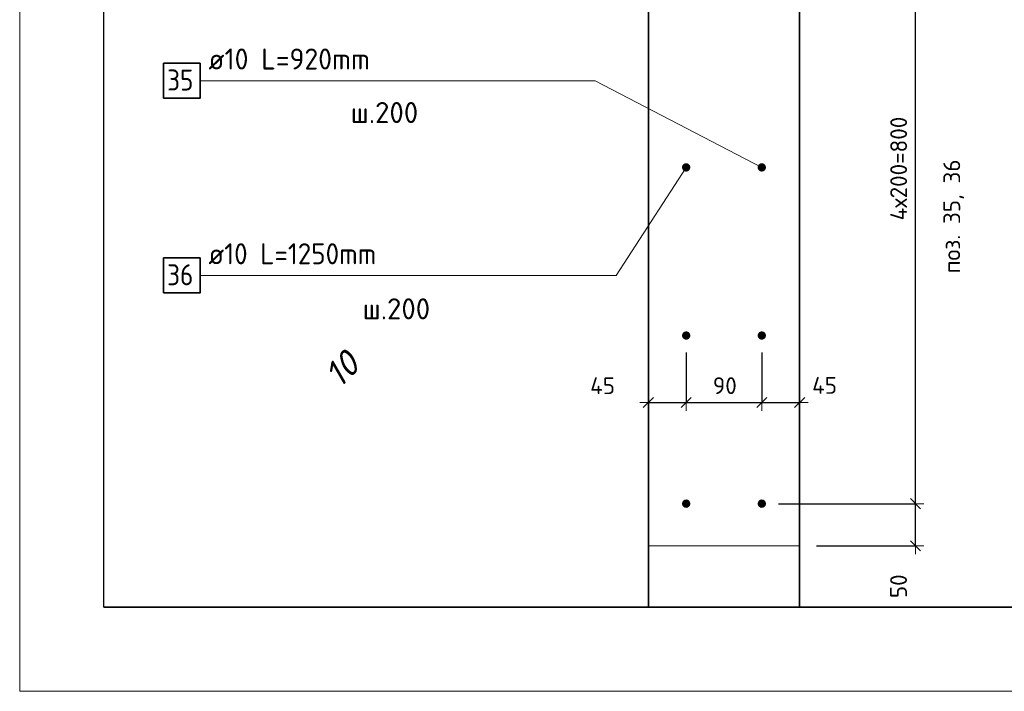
# Model space of a CAD drawing. Header units: millimetres. Extents: x -3170 to 89801, y -74170 to 82422.
# Tile 82 of 105: x 85306 to 86478, y 32663 to 33462. Entities that reach past the tile are written whole.
import ezdxf

# ---------------------------------------------------------------- set-up
doc = ezdxf.new("R2010")
doc.units = ezdxf.units.MM
doc.header["$PDMODE"] = 65
for name, color, linetype, lineweight in [('Standard', 7, 'Continuous', 25), ('Арм.стержн. Выпуски', 180, 'Continuous', 35), ('Размерная линия_ общее_1', 7, 'Continuous', 13)]:
    doc.layers.add(name, color=color, linetype=linetype, lineweight=lineweight)
doc.styles.add('ISOCPEUR', font='ISOCPEUR')
doc.styles.add('ITALICT', font='ITALICT_.TTF')
doc.dimstyles.new('DIMSTYLE_11', dxfattribs={"dimtxt": 20, "dimasz": 20, "dimexe": 0, "dimexo": 0, "dimgap": 10, "dimtad": 2, "dimdec": 0, "dimrnd": 5, "dimzin": 12, "dimdsep": 46, "dimtxsty": 'ISOCPEUR', "dimblk1": 'ALL_ML_STRICH', "dimblk2": 'ALL_ML_STRICH', "dimsah": 1, "dimcen": 0, "dimclrd": 7, "dimclre": 256, "dimclrt": 7, "dimadec": 0, "dimazin": 0, "dimtfac": 1, "dimtdec": 0, "dimtix": 1, "dimtmove": 2, "dimatfit": 3, "dimfxl": 0, "dimtzin": 0, "dimlwd": 0, "dimlwe": -3, "dimarcsym": 0})
doc.dimstyles.new('DIMSTYLE_12', dxfattribs={"dimtxt": 20, "dimasz": 20, "dimexe": 0, "dimexo": 0, "dimgap": 10, "dimtad": 2, "dimdec": 0, "dimrnd": 5, "dimzin": 12, "dimdsep": 46, "dimtxsty": 'ISOCPEUR', "dimblk1": 'ALL_ML_STRICH', "dimblk2": 'ALL_ML_STRICH', "dimsah": 1, "dimcen": 0, "dimclrd": 7, "dimclre": 256, "dimclrt": 7, "dimadec": 0, "dimazin": 0, "dimtfac": 1, "dimtdec": 0, "dimtix": 1, "dimtmove": 2, "dimatfit": 3, "dimfxl": 0, "dimtzin": 0, "dimlwd": 0, "dimlwe": -3, "dimarcsym": 0})

# ---------------------------------------------------------------- blocks, each defined once
blk = doc.blocks.new('ALL_ML_STRICH')
at = {"color": 0, "linetype": 'ByBlock', "lineweight": -2}
for p, q in [((-1, 0), (0.5, 0)), ((-0.3, -0.3), (0.3, 0.3)), ((0, -0.5), (0, 0.5))]:
    blk.add_line(p, q, dxfattribs=at)
blk = doc.blocks.new('*D433')
at = {"layer": 'DEFPOINTS', "color": 7, "linetype": 'Continuous', "lineweight": 13, "transparency": 33554687}
for p in [(86189.4, 32886.5), (86234.4, 32836.5), (86372.2, 32836.5)]:
    blk.add_point(p, dxfattribs=at)
at = {"layer": 'Размерная линия_ общее_1', "color": 253, "linetype": 'Continuous', "lineweight": -2, "true_color": 0xa0a0a0, "transparency": 33554687}
for p, q in [((86209.4, 32886.5), (86372.2, 32886.5)), ((86254.4, 32836.5), (86372.2, 32836.5))]:
    blk.add_line(p, q, dxfattribs=at)
at = {"layer": 'Размерная линия_ общее_1', "color": 7, "linetype": 'Continuous', "lineweight": -2, "transparency": 33554687}
blk.add_line((86372.2, 32836.5), (86372.2, 32886.5), dxfattribs=at)
at = {"layer": 'Размерная линия_ общее_1', "color": 7, "linetype": 'Continuous', "lineweight": 13, "transparency": 33554687, "xscale": 20, "yscale": 20, "zscale": 20}
for p, rotation in [((86372.2, 32886.5), 90), ((86372.2, 32836.5), 270)]:
    blk.add_blockref('ALL_ML_STRICH', p, dxfattribs=dict(at, rotation=rotation))
at = {"layer": 'Размерная линия_ общее_1', "color": 7, "linetype": 'Continuous', "lineweight": 13, "transparency": 33554687, "insert": (86352.1, 32788.3), "char_height": 20, "width": 40, "attachment_point": 5, "rotation": 90, "style": 'ISOCPEUR'}
blk.add_mtext('\\A1;{50}', dxfattribs=at)
blk = doc.blocks.new('*D434')
at = {"layer": 'DEFPOINTS', "color": 7, "linetype": 'Continuous', "lineweight": 13, "transparency": 33554687}
for p in [(86189.4, 33686.5), (86189.4, 32886.5), (86372.2, 32886.5)]:
    blk.add_point(p, dxfattribs=at)
at = {"layer": 'Размерная линия_ общее_1', "color": 253, "linetype": 'Continuous', "lineweight": -2, "true_color": 0xa0a0a0, "transparency": 33554687}
for p, q in [((86209.4, 33686.5), (86372.2, 33686.5)), ((86209.4, 32886.5), (86372.2, 32886.5))]:
    blk.add_line(p, q, dxfattribs=at)
at = {"layer": 'Размерная линия_ общее_1', "color": 7, "linetype": 'Continuous', "lineweight": -2, "transparency": 33554687}
blk.add_line((86372.2, 32886.5), (86372.2, 33686.5), dxfattribs=at)
at = {"layer": 'Размерная линия_ общее_1', "color": 7, "linetype": 'Continuous', "lineweight": 13, "transparency": 33554687, "xscale": 20, "yscale": 20, "zscale": 20}
for p, rotation in [((86372.2, 33686.5), 90), ((86372.2, 32886.5), 270)]:
    blk.add_blockref('ALL_ML_STRICH', p, dxfattribs=dict(at, rotation=rotation))
at = {"layer": 'Размерная линия_ общее_1', "color": 7, "linetype": 'Continuous', "lineweight": 13, "transparency": 33554687, "insert": (86342.2, 33223.5), "char_height": 20, "width": 1, "attachment_point": 1, "rotation": 90, "line_spacing_factor": 0.60241, "style": 'ISOCPEUR'}
blk.add_mtext('4х200=800', dxfattribs=at)
blk = doc.blocks.new('*D448')
at = {"layer": 'DEFPOINTS', "color": 7, "linetype": 'Continuous', "lineweight": 13, "transparency": 33554687}
for p in [(86099.4, 33086.5), (86054.4, 33006.9), (86054.4, 33006.1)]:
    blk.add_point(p, dxfattribs=at)
at = {"layer": 'Размерная линия_ общее_1', "color": 253, "linetype": 'Continuous', "lineweight": -2, "true_color": 0xa0a0a0, "transparency": 33554687}
for p, q in [((86099.4, 33066.5), (86099.4, 33006.9)), ((86054.4, 33006.9), (86054.4, 33006.9))]:
    blk.add_line(p, q, dxfattribs=at)
at = {"layer": 'Размерная линия_ общее_1', "color": 7, "linetype": 'Continuous', "lineweight": -2, "transparency": 33554687}
blk.add_line((86054.4, 33006.9), (86099.4, 33006.9), dxfattribs=at)
at = {"layer": 'Размерная линия_ общее_1', "color": 7, "linetype": 'Continuous', "lineweight": 13, "transparency": 33554687, "xscale": 20, "yscale": 20, "zscale": 20, "rotation": 180}
blk.add_blockref('ALL_ML_STRICH', (86054.4, 33006.9), dxfattribs=at)
at = {"layer": 'Размерная линия_ общее_1', "color": 7, "linetype": 'Continuous', "lineweight": 13, "transparency": 33554687, "xscale": 20, "yscale": 20, "zscale": 20}
blk.add_blockref('ALL_ML_STRICH', (86099.4, 33006.9), dxfattribs=at)
at = {"layer": 'Размерная линия_ общее_1', "color": 7, "linetype": 'Continuous', "lineweight": 13, "transparency": 33554687, "insert": (86000, 33026.8), "char_height": 20, "width": 40, "attachment_point": 5, "style": 'ISOCPEUR'}
blk.add_mtext('\\A1;{45}', dxfattribs=at)
blk = doc.blocks.new('*D449')
at = {"layer": 'DEFPOINTS', "color": 7, "linetype": 'Continuous', "lineweight": 13, "transparency": 33554687}
for p in [(86099.4, 33086.5), (86189.4, 33086.5), (86099.4, 33006.9)]:
    blk.add_point(p, dxfattribs=at)
at = {"layer": 'Размерная линия_ общее_1', "color": 253, "linetype": 'Continuous', "lineweight": -2, "true_color": 0xa0a0a0, "transparency": 33554687}
for p, q in [((86099.4, 33066.5), (86099.4, 33006.9)), ((86189.4, 33066.5), (86189.4, 33006.9))]:
    blk.add_line(p, q, dxfattribs=at)
at = {"layer": 'Размерная линия_ общее_1', "color": 7, "linetype": 'Continuous', "lineweight": -2, "transparency": 33554687}
blk.add_line((86099.4, 33006.9), (86189.4, 33006.9), dxfattribs=at)
at = {"layer": 'Размерная линия_ общее_1', "color": 7, "linetype": 'Continuous', "lineweight": 13, "transparency": 33554687, "xscale": 20, "yscale": 20, "zscale": 20, "rotation": 180}
blk.add_blockref('ALL_ML_STRICH', (86099.4, 33006.9), dxfattribs=at)
at = {"layer": 'Размерная линия_ общее_1', "color": 7, "linetype": 'Continuous', "lineweight": 13, "transparency": 33554687, "xscale": 20, "yscale": 20, "zscale": 20}
blk.add_blockref('ALL_ML_STRICH', (86189.4, 33006.9), dxfattribs=at)
at = {"layer": 'Размерная линия_ общее_1', "color": 7, "linetype": 'Continuous', "lineweight": 13, "transparency": 33554687, "insert": (86145.4, 33026.9), "char_height": 20, "width": 40, "attachment_point": 5, "style": 'ISOCPEUR'}
blk.add_mtext('\\A1;{90}', dxfattribs=at)
blk = doc.blocks.new('*D450')
at = {"layer": 'DEFPOINTS', "color": 7, "linetype": 'Continuous', "lineweight": 13, "transparency": 33554687}
for p in [(86189.4, 33086.5), (86234.4, 33026.1), (86189.4, 33006.9)]:
    blk.add_point(p, dxfattribs=at)
at = {"layer": 'Размерная линия_ общее_1', "color": 253, "linetype": 'Continuous', "lineweight": -2, "true_color": 0xa0a0a0, "transparency": 33554687}
for p, q in [((86189.4, 33066.5), (86189.4, 33006.9)), ((86234.4, 33006.9), (86234.4, 33006.9))]:
    blk.add_line(p, q, dxfattribs=at)
at = {"layer": 'Размерная линия_ общее_1', "color": 7, "linetype": 'Continuous', "lineweight": -2, "transparency": 33554687}
blk.add_line((86189.4, 33006.9), (86234.4, 33006.9), dxfattribs=at)
at = {"layer": 'Размерная линия_ общее_1', "color": 7, "linetype": 'Continuous', "lineweight": 13, "transparency": 33554687, "xscale": 20, "yscale": 20, "zscale": 20, "rotation": 180}
blk.add_blockref('ALL_ML_STRICH', (86189.4, 33006.9), dxfattribs=at)
at = {"layer": 'Размерная линия_ общее_1', "color": 7, "linetype": 'Continuous', "lineweight": 13, "transparency": 33554687, "xscale": 20, "yscale": 20, "zscale": 20}
blk.add_blockref('ALL_ML_STRICH', (86234.4, 33006.9), dxfattribs=at)
at = {"layer": 'Размерная линия_ общее_1', "color": 7, "linetype": 'Continuous', "lineweight": 13, "transparency": 33554687, "insert": (86264.1, 33027.2), "char_height": 20, "width": 40, "attachment_point": 5, "style": 'ISOCPEUR'}
blk.add_mtext('\\A1;{45}', dxfattribs=at)

msp = doc.modelspace()

# ---------------------------------------------------------------- hatches: boundary and pattern name
at = {"layer": 'Арм.стержн. Выпуски', "linetype": 'Continuous', "lineweight": 35, "transparency": 33554687}
for points in [[(86104.4, 33286.5), (86104, 33288.5), (86102.9, 33290.1), (86101.3, 33291.2), (86099.4, 33291.5), (86097.5, 33291.2), (86095.9, 33290.1), (86094.8, 33288.5), (86094.4, 33286.5), (86094.8, 33284.6), (86095.9, 33283), (86097.5, 33281.9), (86099.4, 33281.5), (86101.3, 33281.9), (86102.9, 33283), (86104, 33284.6)], [(86194.4, 33286.5), (86194, 33288.5), (86192.9, 33290.1), (86191.3, 33291.2), (86189.4, 33291.5), (86187.5, 33291.2), (86185.9, 33290.1), (86184.8, 33288.5), (86184.4, 33286.5), (86184.8, 33284.6), (86185.9, 33283), (86187.5, 33281.9), (86189.4, 33281.5), (86191.3, 33281.9), (86192.9, 33283), (86194, 33284.6)], [(86104.4, 33086.5), (86104, 33088.5), (86102.9, 33090.1), (86101.3, 33091.2), (86099.4, 33091.5), (86097.5, 33091.2), (86095.9, 33090.1), (86094.8, 33088.5), (86094.4, 33086.5), (86094.8, 33084.6), (86095.9, 33083), (86097.5, 33081.9), (86099.4, 33081.5), (86101.3, 33081.9), (86102.9, 33083), (86104, 33084.6)], [(86194.4, 33086.5), (86194, 33088.5), (86192.9, 33090.1), (86191.3, 33091.2), (86189.4, 33091.5), (86187.5, 33091.2), (86185.9, 33090.1), (86184.8, 33088.5), (86184.4, 33086.5), (86184.8, 33084.6), (86185.9, 33083), (86187.5, 33081.9), (86189.4, 33081.5), (86191.3, 33081.9), (86192.9, 33083), (86194, 33084.6)], [(86104.4, 32886.5), (86104, 32888.5), (86102.9, 32890.1), (86101.3, 32891.2), (86099.4, 32891.5), (86097.5, 32891.2), (86095.9, 32890.1), (86094.8, 32888.5), (86094.4, 32886.5), (86094.8, 32884.6), (86095.9, 32883), (86097.5, 32881.9), (86099.4, 32881.5), (86101.3, 32881.9), (86102.9, 32883), (86104, 32884.6)], [(86194.4, 32886.5), (86194, 32888.5), (86192.9, 32890.1), (86191.3, 32891.2), (86189.4, 32891.5), (86187.5, 32891.2), (86185.9, 32890.1), (86184.8, 32888.5), (86184.4, 32886.5), (86184.8, 32884.6), (86185.9, 32883), (86187.5, 32881.9), (86189.4, 32881.5), (86191.3, 32881.9), (86192.9, 32883), (86194, 32884.6)]]:
    msp.add_hatch(color=4, dxfattribs=at).paths.add_polyline_path(points)

# ---------------------------------------------------------------- linework, layer by layer
at = {"color": 52, "linetype": 'Continuous', "lineweight": -3, "transparency": 33554687}
for p, q in [((85406.4, 32763.3), (85406.4, 34161.2)), ((85406.4, 32763.3), (85406.4, 34161.2)), ((87615.2, 32763.3), (85406.4, 32763.3)), ((85406.4, 32763.3), (87615.2, 32763.3))]:
    msp.add_line(p, q, dxfattribs=at)
at = {"layer": 'Standard', "color": 7, "linetype": 'Continuous', "lineweight": 35, "transparency": 33554687}
for p, q in [((86054.4, 32763.3), (86054.4, 33836.5)), ((86234.4, 33836.5), (86234.4, 32763.3))]:
    msp.add_line(p, q, dxfattribs=at)
at = {"layer": 'Standard', "color": 7, "linetype": 'Continuous', "lineweight": 13, "transparency": 33554687}
for p, q in [((86284.4, 32763.3), (86004.4, 32763.3)), ((86024.4, 32763.3), (86264.4, 32763.3))]:
    msp.add_line(p, q, dxfattribs=at)
msp.add_lwpolyline([(85306.4, 32663.3), (87715.2, 32663.3), (87715.2, 34261.2), (85306.4, 34261.2), (85306.4, 32663.3)], dxfattribs=at)
msp.add_lwpolyline([(86054.4, 32836.5), (86234.4, 32836.5), (86234.4, 32763.3), (86054.4, 32763.3), (86054.4, 32836.5)], close=True, dxfattribs=at)
at = {"layer": 'Арм.стержн. Выпуски', "color": 7, "linetype": 'Continuous', "lineweight": 13, "transparency": 33554687}
for p, q in [((85521, 33389.7), (85991, 33389.7)), ((85991, 33389.7), (86189.4, 33286.5)), ((86016, 33158), (86099.4, 33286.5)), ((85521, 33158), (86016, 33158))]:
    msp.add_line(p, q, dxfattribs=at)
at = {"layer": 'Арм.стержн. Выпуски', "color": 7, "linetype": 'Continuous', "lineweight": 35, "transparency": 33554687}
for points in [[(85477.7, 33368.8), (85521, 33368.8), (85521, 33410.5), (85477.7, 33410.5), (85477.7, 33368.8)], [(85477.7, 33137.2), (85521, 33137.2), (85521, 33178.8), (85477.7, 33178.8), (85477.7, 33137.2)]]:
    msp.add_lwpolyline(points, dxfattribs=at)

# ---------------------------------------------------------------- texts
at = {"layer": 'Standard', "color": 7, "linetype": 'Continuous', "lineweight": 25, "transparency": 33554687, "char_height": 25, "width": 94.286, "attachment_point": 5, "style": 'ISOCPEUR'}
for insert in [(85740.4, 33351.8), (85754.6, 33118.3)]:
    msp.add_mtext('\\A1;{\\fISOCPEUR|i0|b0;\\H25.000000;\\W1.000000;\\C7;ш.200}\\P', dxfattribs=dict(at, insert=insert))
at = {"layer": 'Standard', "color": 7, "linetype": 'Continuous', "lineweight": 13, "transparency": 33554687}
for s, insert, char_height, width, attachment_point, rotation, style in [('\\A1;{\\fISOCPEUR|i0|b0;\\H20.000000;\\W1.000000;\\C7;поз. 35, 36}\\P', (86430.1, 33160.4), 20, 143.71, 7, 90, 'ISOCPEUR'), ('\\A1;{\\fItalicT|i0|b0;\\H30.000000;\\W1.000000;\\C7;10}\\P', (85689.3, 33046.2), 30, 74.245, 5, 45, 'ITALICT')]:
    msp.add_mtext(s, dxfattribs=dict(at, insert=insert, char_height=char_height, width=width, attachment_point=attachment_point, rotation=rotation, style=style))
at = {"layer": 'Арм.стержн. Выпуски', "color": 7, "linetype": 'Continuous', "lineweight": 25, "transparency": 33554687, "char_height": 25, "attachment_point": 7, "style": 'ISOCPEUR'}
for s, insert, width in [('\\W0.96;ø10 L=920mm ', (85531, 33403), 226.851), ('\\W0.87;35', (85481.9, 33378), 45.901), ('\\W0.94;ø10 L=1250mm ', (85531, 33171.3), 239.134), ('\\W0.87;36', (85481.9, 33146.3), 45.901)]:
    msp.add_mtext(s, dxfattribs=dict(at, insert=insert, width=width))

# ---------------------------------------------------------------- dimensions: what is measured, and where the dimension line sits
at = {"layer": 'Размерная линия_ общее_1', "color": 7, "linetype": 'Continuous', "lineweight": 13, "transparency": 33554687}
dim = msp.add_linear_dim(base=(86372.2, 33686.5), p1=(86209.4, 32886.5), p2=(86209.4, 33686.5), angle=90, text='4х200=800', dimstyle='DIMSTYLE_12', override={"dimpost": '<>', "dimclrd": 7, "dimclre": 253, "dimclrt": 7, "dimlwd": 0, "dimlwe": 65533}, dxfattribs=at)
dim.commit()
dim.dimension.update_dxf_attribs({"geometry": '*D434', "text_midpoint": (86362.2, 33286.5), "dimtype": 160})
for base, p1, p2, picture, middle in [((86099.4, 33006.9), (86054.4, 33006.9), (86099.4, 33066.5), '*D448', (86000, 33026.8)), ((86189.4, 33006.9), (86099.4, 33066.5), (86189.4, 33066.5), '*D449', (86145.4, 33026.9)), ((86234.4, 33006.9), (86189.4, 33066.5), (86234.4, 33006.9), '*D450', (86264.1, 33027.2))]:
    dim = msp.add_linear_dim(base=base, p1=p1, p2=p2, dimstyle='DIMSTYLE_12', override={"dimpost": '<>', "dimclrd": 7, "dimclre": 253, "dimclrt": 7, "dimlwd": 0, "dimlwe": 65533}, dxfattribs=at)
    dim.commit()
    dim.dimension.update_dxf_attribs({"geometry": picture, "text_midpoint": middle, "dimtype": 160})
dim = msp.add_linear_dim(base=(86372.2, 32886.5), p1=(86254.4, 32836.5), p2=(86209.4, 32886.5), angle=90, dimstyle='DIMSTYLE_11', override={"dimpost": '<>', "dimclrd": 7, "dimclre": 253, "dimclrt": 7, "dimlwd": 0, "dimlwe": 65533}, dxfattribs=at)
dim.commit()
dim.dimension.update_dxf_attribs({"geometry": '*D433', "text_midpoint": (86352.1, 32788.3), "dimtype": 160})

doc.saveas('drawing.dxf')
